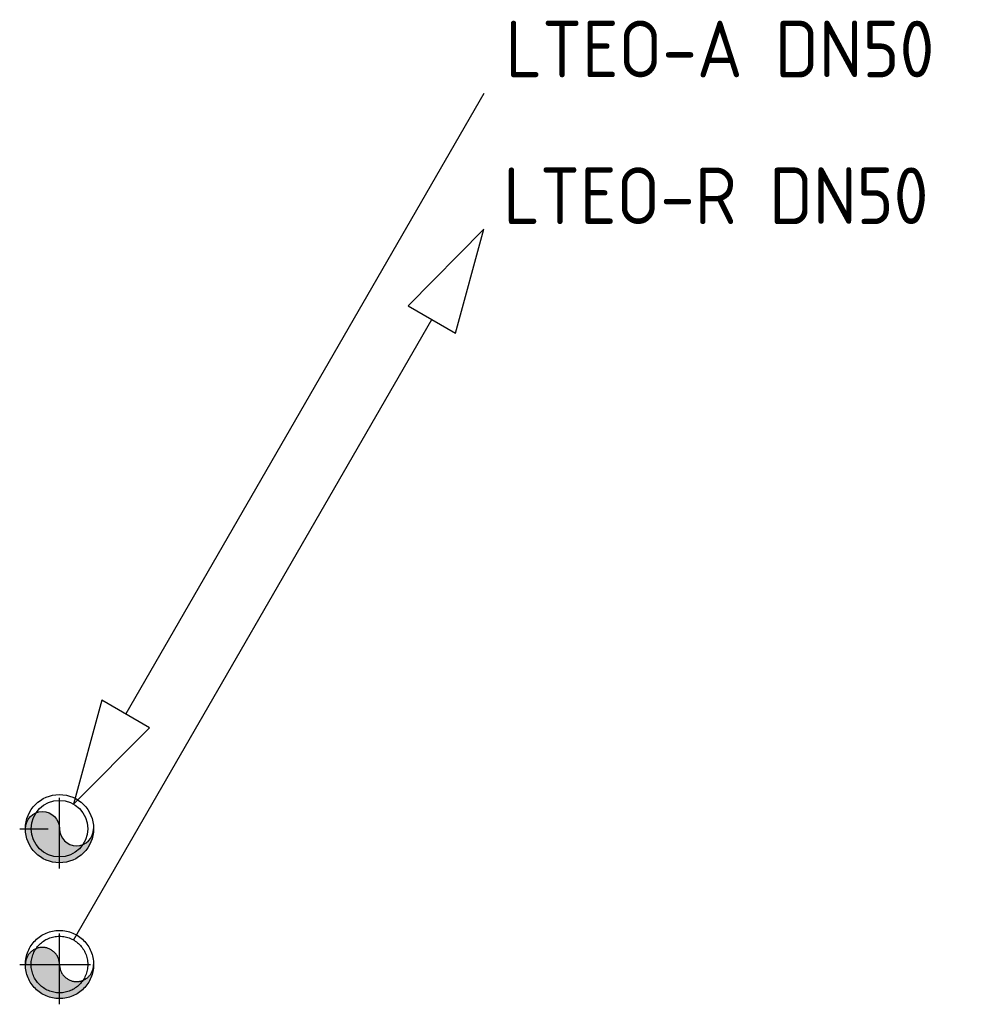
# Model space of a CAD drawing. Header units: millimetres. Extents: x -66973 to 4776, y 7615 to 52542.
# Tile 8 of 8: x -9883 to -9036, y 48063 to 48932. Entities that reach past the tile are written whole.
import ezdxf

# ---------------------------------------------------------------- set-up
doc = ezdxf.new("R2010")
doc.units = ezdxf.units.MM
doc.header["$LTSCALE"] = 50
for name, pattern in [('CENTER', [2, 1.25, -0.25, 0.25, -0.25]), ('HIDDEN', [0.375, 0.25, -0.125]), ('HIDDEN2', [4.7625, 3.175, -1.5875])]:
    doc.linetypes.add(name, pattern=pattern)
for name, color, linetype in [('WB561---_ATT', 7, 'Continuous'), ('WL55222-_LTEO-A', 2, 'Continuous'), ('WL55232-_LTEO-R', 2, 'HIDDEN'), ('WL561---_PIJL-A', 1, 'Continuous'), ('WL561---_PIJL-R', 5, 'HIDDEN2')]:
    doc.layers.add(name, color=color, linetype=linetype)
doc.styles.add('MAATVOERING', font='ISO')

# ---------------------------------------------------------------- blocks, each defined once
blk = doc.blocks.new('JINGJANG')
blk.add_hatch(color=256).paths.add_polyline_path([(0, 0.5, 0.414214), (-0.5, 0, 0.414214), (0, -0.5, -1), (0, 0, 1)])
blk.add_lwpolyline([(0, 0.5, -1), (0, 0, 1), (0, -0.5, 1)], format="xyb")
blk.add_circle((0, 0), 0.5)
blk = doc.blocks.new('CVAP21')
blk.add_line((7.5, 12.99), (1.17, 2.026))
blk.add_lwpolyline([(1.589, 1.784), (0.751, 2.268), (0.25, 0.433)], close=True)
blk.add_circle((0, 0), 0.5)
at = {"color": 2, "style": 'MAATVOERING', "flags": 8}
blk.add_attdef('PIJL_BEN', (7.879, 13.275), '', height=1, rotation=360, dxfattribs=at)
blk = doc.blocks.new('CVRP21')
blk.add_line((0.25, 0.433), (6.58, 11.397))
blk.add_lwpolyline([(6.161, 11.639), (6.999, 11.155), (7.5, 12.99)], close=True)
blk.add_circle((0, 0), 0.5)
at = {"color": 2, "style": 'MAATVOERING', "flags": 8}
blk.add_attdef('PIJL_BEN', (7.841, 13.082), '', height=1, dxfattribs=at)

msp = doc.modelspace()

# ---------------------------------------------------------------- linework, layer by layer
at = {"layer": 'WL55222-_LTEO-A', "color": 1, "linetype": 'CENTER'}
for p, q in [((-9848.05, 48182.58), (-9848.05, 48252.88)), ((-9883.2, 48217.73), (-9857.98, 48217.73))]:
    msp.add_line(p, q, dxfattribs=at)
at = {"layer": 'WL55232-_LTEO-R', "color": 1, "linetype": 'CENTER'}
for p, q in [((-9848.05, 48062.58), (-9848.05, 48132.88)), ((-9883.2, 48097.73), (-9812.9, 48097.73))]:
    msp.add_line(p, q, dxfattribs=at)

# ---------------------------------------------------------------- block references
at = {"layer": 'WL55222-_LTEO-A', "xscale": 60.30000000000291, "yscale": 60.30000000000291, "zscale": 60.30000000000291, "rotation": 90}
msp.add_blockref('JINGJANG', (-9848.05, 48217.73), dxfattribs=at)
at = {"layer": 'WL55232-_LTEO-R', "xscale": 60.30000000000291, "yscale": 60.30000000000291, "zscale": 60.30000000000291, "rotation": 90}
msp.add_blockref('JINGJANG', (-9848.05, 48097.73), dxfattribs=at)
at = {"layer": 'WL561---_PIJL-A'}
ref = msp.add_blockref('CVAP21', (-9848.05, 48217.73), dxfattribs=dict(at, xscale=50, yscale=50, zscale=50))
ref.add_attrib('PIJL_BEN', 'LTEO-A DN50', (-9454.1, 48881.45), dxfattribs={"layer": 'WB561---_ATT', "color": 2, "height": 50, "rotation": 360, "style": 'MAATVOERING', "flags": 8})
at = {"layer": 'WL561---_PIJL-R'}
ref = msp.add_blockref('CVRP21', (-9848.05, 48097.73), dxfattribs=dict(at, xscale=50, yscale=50, zscale=50))
ref.add_attrib('PIJL_BEN', 'LTEO-R DN50', (-9455.98, 48751.83), dxfattribs={"layer": 'WB561---_ATT', "color": 2, "height": 50, "style": 'MAATVOERING', "flags": 8})

doc.saveas('drawing.dxf')
